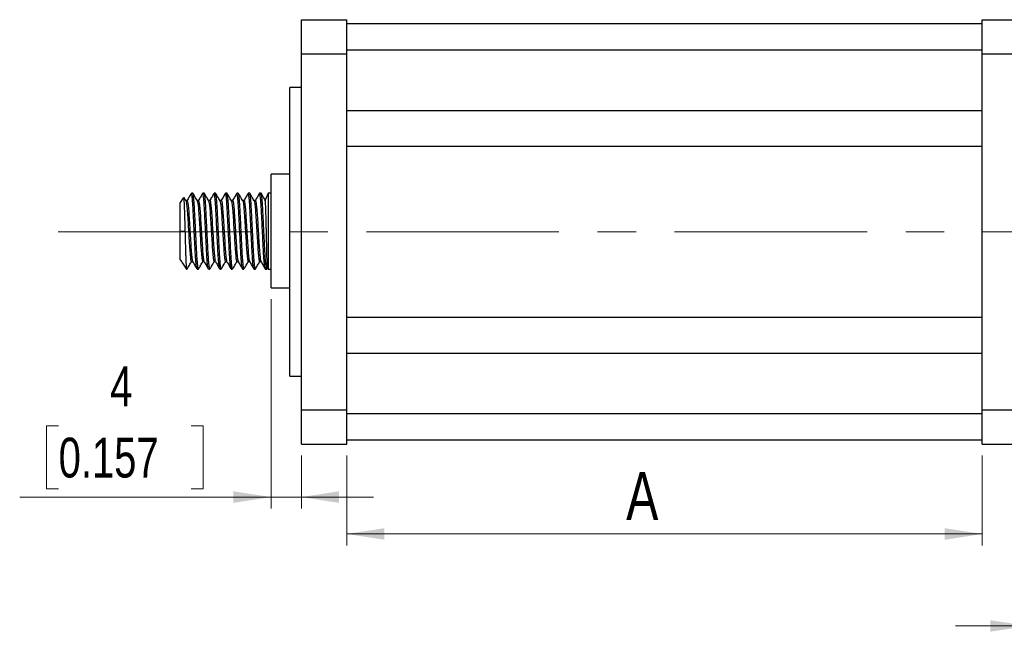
# Model space of a CAD drawing. Header units: millimetres. Extents: x 11 to 421, y 5 to 275.
# Tile 8 of 10: x 239 to 326, y 124 to 178. Entities that reach past the tile are written whole.
import ezdxf

# ---------------------------------------------------------------- set-up
doc = ezdxf.new("R2010")
doc.units = ezdxf.units.MM
doc.linetypes.add('CENTERX2', pattern=[20.32, 12.7, -2.54, 2.54, -2.54])
doc.styles.add('SLDTEXTSTYLE0', font='TXT', dxfattribs={"width": 0.75})
doc.dimstyles.new('SLDDIMSTYLE3', dxfattribs={"dimtxt": 4.233333, "dimasz": 3.302, "dimexe": 0, "dimexo": 0.0625, "dimgap": 1.058333, "dimtad": 1, "dimdec": 3, "dimlfac": 1.5, "dimrnd": 1e-09, "dimzin": 12, "dimdsep": 46, "dimtxsty": 'SLDTEXTSTYLE0', "dimsah": 1, "dimcen": 0.09, "dimadec": 0, "dimazin": 3, "dimtfac": 1, "dimtdec": 3, "dimtofl": 0, "dimtmove": 0, "dimatfit": 3, "dimfxl": 1, "dimfrac": 2, "dimtolj": 1, "dimtzin": 12, "dimarcsym": 0})
doc.dimstyles.new('SLDDIMSTYLE4', dxfattribs={"dimtxt": 3.5, "dimasz": 3.302, "dimexe": 0, "dimexo": 0.0625, "dimgap": 0.875, "dimtad": 1, "dimdec": 3, "dimlfac": 1.5, "dimrnd": 1e-09, "dimzin": 12, "dimdsep": 46, "dimtxsty": 'SLDTEXTSTYLE0', "dimsah": 1, "dimcen": 0.09, "dimadec": 0, "dimazin": 3, "dimtfac": 1, "dimtdec": 3, "dimtmove": 0, "dimatfit": 0, "dimfxl": 1, "dimfrac": 2, "dimtolj": 1, "dimtzin": 12, "dimarcsym": 0})
doc.dimstyles.new('SLDDIMSTYLE5', dxfattribs={"dimtxt": 3.5, "dimasz": 3.302, "dimexe": 0, "dimexo": 0.0625, "dimgap": 0.875, "dimtad": 1, "dimdec": 0, "dimlfac": 1.5, "dimrnd": 1e-09, "dimzin": 12, "dimdsep": 46, "dimtxsty": 'SLDTEXTSTYLE0', "dimsah": 1, "dimcen": 0.09, "dimadec": 0, "dimazin": 3, "dimtol": 1, "dimtp": 1, "dimtm": 1, "dimtfac": 1, "dimtdec": 0, "dimtmove": 0, "dimatfit": 0, "dimfxl": 1, "dimfrac": 2, "dimtolj": 1, "dimarcsym": 0})

# ---------------------------------------------------------------- blocks, each defined once
blk = doc.blocks.new('_D_3')
at = {"color": 7, "linetype": 'Continuous', "lineweight": 18}
for p, q in [((268.218, 140.14), (268.218, 132.231)), ((324.085, 140.14), (324.085, 132.231)), ((268.218, 133.231), (324.085, 133.231))]:
    blk.add_line(p, q, dxfattribs=at)
for points in [[(268.218, 133.231), (271.52, 132.723), (271.52, 133.739)], [(324.085, 133.231), (320.783, 133.739), (320.783, 132.723)]]:
    blk.add_solid(points, dxfattribs=at)
at = {"color": 7, "linetype": 'Continuous', "lineweight": 18, "insert": (292.775, 138.689), "char_height": 4.233, "attachment_point": 1, "style": 'SLDTEXTSTYLE0'}
blk.add_mtext('A', dxfattribs=at)
blk = doc.blocks.new('_D_4')
at = {"color": 7, "linetype": 'Continuous', "lineweight": 18}
for p, q in [((261.551, 153.873), (261.551, 135.476)), ((242.883, 142.743), (241.817, 142.743)), ((241.817, 142.743), (241.817, 137.187)), ((254.521, 142.743), (255.587, 142.743)), ((255.587, 142.743), (255.587, 137.187)), ((264.218, 140.14), (264.218, 135.476)), ((241.817, 137.187), (242.883, 137.187)), ((255.587, 137.187), (254.521, 137.187)), ((261.551, 136.476), (239.458, 136.476)), ((261.551, 136.476), (264.218, 136.476)), ((264.218, 136.476), (270.568, 136.476))]:
    blk.add_line(p, q, dxfattribs=at)
for points in [[(261.551, 136.476), (258.249, 136.984), (258.249, 135.968)], [(264.218, 136.476), (267.52, 135.968), (267.52, 136.984)]]:
    blk.add_solid(points, dxfattribs=at)
at = {"color": 7, "linetype": 'Continuous', "lineweight": 18, "char_height": 3.5, "attachment_point": 1, "style": 'SLDTEXTSTYLE0'}
for s, insert in [('4', (247.409, 147.965)), ('0.157', (242.883, 141.698))]:
    blk.add_mtext(s, dxfattribs=dict(at, insert=insert))
blk = doc.blocks.new('_D_5')
at = {"color": 7, "linetype": 'Continuous', "lineweight": 18}
for p, q in [((328.085, 140.14), (328.085, 124.139)), ((372.085, 140.207), (372.085, 124.139)), ((337.757, 131.406), (336.69, 131.406)), ((336.69, 131.406), (336.69, 125.85)), ((364.886, 131.406), (365.953, 131.406)), ((365.953, 131.406), (365.953, 125.85)), ((336.69, 125.85), (337.757, 125.85)), ((365.953, 125.85), (364.886, 125.85)), ((328.085, 125.139), (321.735, 125.139)), ((328.085, 125.139), (372.085, 125.139)), ((372.085, 125.139), (378.435, 125.139))]:
    blk.add_line(p, q, dxfattribs=at)
for points in [[(328.085, 125.139), (324.783, 125.647), (324.783, 124.631)], [(372.085, 125.139), (375.387, 124.631), (375.387, 125.647)]]:
    blk.add_solid(points, dxfattribs=at)
at = {"color": 7, "linetype": 'Continuous', "lineweight": 18, "char_height": 3.5, "attachment_point": 1, "style": 'SLDTEXTSTYLE0'}
for s, insert in [('±1', (352, 136.629)), ('66', (345.515, 136.629)), ('2.598', (337.757, 130.361)), ('±0.039', (350.707, 130.361))]:
    blk.add_mtext(s, dxfattribs=dict(at, insert=insert))

msp = doc.modelspace()

# ---------------------------------------------------------------- linework, layer by layer
at = {"color": 7, "linetype": 'Continuous', "lineweight": 25}
for p, q in [((264.21795, 175.47338), (264.21795, 178.47338)), ((264.21795, 178.47338), (268.21795, 178.47338)), ((268.21795, 175.47338), (268.21795, 178.47338)), ((324.08462, 175.47338), (324.08462, 178.47338)), ((324.08462, 178.47338), (328.08462, 178.47338)), ((268.21795, 178.14005), (324.08462, 178.14005)), ((324.08462, 175.78711), (268.21795, 175.78711)), ((264.21795, 175.47338), (268.21795, 175.47338)), ((264.21795, 144.14005), (264.21795, 175.47338)), ((268.21795, 144.14005), (268.21795, 175.47338)), ((324.08462, 175.47338), (328.08462, 175.47338)), ((324.08462, 144.14005), (324.08462, 175.47338)), ((264.21795, 172.50671), (263.21795, 172.50671)), ((263.21795, 159.80671), (263.21795, 172.50671)), ((268.21795, 170.49389), (324.08462, 170.49389)), ((324.08462, 167.308), (268.21795, 167.308)), ((263.21795, 164.87338), (261.55128, 164.87338)), ((261.55128, 159.87338), (261.55128, 164.87338)), ((253.85906, 162.82741), (253.55128, 162.38786)), ((254.0657, 162.54449), (253.90325, 162.82467)), ((254.6762, 163.20671), (254.5512, 163.20671)), ((255.6762, 163.20671), (255.5512, 163.20671)), ((256.6762, 163.20671), (256.5512, 163.20671)), ((257.6762, 163.20671), (257.5512, 163.20671)), ((258.6762, 163.20671), (258.5512, 163.20671)), ((259.6762, 163.20671), (259.5512, 163.20671)), ((260.6762, 163.20671), (260.5512, 163.20671)), ((261.30128, 163.20671), (261.04311, 162.58344)), ((261.55128, 163.20671), (261.30128, 163.20671)), ((261.30128, 163.20671), (261.30128, 156.54005)), ((253.55128, 159.87338), (253.55128, 162.38786)), ((254.176, 162.55719), (254.05834, 162.55719)), ((255.176, 162.55719), (255.0583, 162.55719)), ((256.176, 162.55719), (256.05828, 162.55719)), ((257.176, 162.55719), (257.05831, 162.55719)), ((258.176, 162.55719), (258.05834, 162.55719)), ((259.176, 162.55719), (259.05834, 162.55719)), ((260.176, 162.55719), (260.05834, 162.55719)), ((253.55128, 159.87338), (254.01593, 159.87338)), ((253.55128, 157.3589), (253.55128, 159.87338)), ((261.55128, 154.87338), (261.55128, 159.87338)), ((263.21795, 147.10671), (263.21795, 159.80671)), ((253.55128, 157.3589), (253.66985, 157.18957)), ((253.705, 157.14784), (253.66985, 157.19216)), ((253.66985, 157.18957), (253.66985, 157.19216)), ((253.66985, 157.18957), (253.67191, 157.18957)), ((253.70102, 157.14505), (254.12465, 156.54005)), ((254.12465, 156.54005), (254.12465, 156.72233)), ((254.551, 157.18957), (254.66923, 157.18957)), ((255.551, 157.18957), (255.66923, 157.18957)), ((256.551, 157.18957), (256.66923, 157.18957)), ((257.551, 157.18957), (257.66926, 157.18957)), ((258.551, 157.18957), (258.66923, 157.18957)), ((259.551, 157.18957), (259.66923, 157.18957)), ((260.551, 157.18957), (260.66923, 157.18957)), ((254.12465, 156.54005), (254.1762, 156.54005)), ((255.0512, 156.54005), (255.1762, 156.54005)), ((256.0512, 156.54005), (256.1762, 156.54005)), ((257.0512, 156.54005), (257.1762, 156.54005)), ((258.0512, 156.54005), (258.1762, 156.54005)), ((259.0512, 156.54005), (259.1762, 156.54005)), ((260.0512, 156.54005), (260.1762, 156.54005)), ((261.0512, 156.54005), (261.17633, 156.54005)), ((261.19288, 156.56079), (261.25108, 156.66124)), ((261.24907, 156.66611), (261.30128, 156.54005)), ((261.30128, 156.54005), (261.55128, 156.54005)), ((261.55128, 154.87338), (263.21795, 154.87338)), ((268.21795, 152.30543), (324.08462, 152.30543)), ((324.08462, 149.11953), (268.21795, 149.11953)), ((263.21795, 147.10671), (264.21795, 147.10671)), ((264.21795, 141.14005), (264.21795, 144.14005)), ((264.21795, 144.14005), (268.21795, 144.14005)), ((268.21795, 141.14005), (268.21795, 144.14005)), ((268.21795, 143.82632), (324.08462, 143.82632)), ((324.08462, 141.14005), (324.08462, 144.14005)), ((324.08462, 144.14005), (328.08462, 144.14005)), ((264.21795, 141.14005), (268.21795, 141.14005)), ((324.08462, 141.47338), (268.21795, 141.47338)), ((324.08462, 141.14005), (328.08462, 141.14005))]:
    msp.add_line(p, q, dxfattribs=at)
at = {"color": 7, "linetype": 'CENTERX2', "lineweight": 18, "ltscale": 1.333333}
msp.add_line((242.84224, 159.80671), (412.25383, 159.80671), dxfattribs=at)
at = {"color": 7, "linetype": 'Continuous', "lineweight": 25}
for points, knots in [([(254.01593, 159.87338), (254.00556, 160.22853), (253.98483, 160.93894), (253.95806, 161.86579), (253.92694, 162.52042), (253.89954, 162.8585), (253.88456, 162.82579), (253.87893, 162.8135)], [0, 0, 0, 0, 0.22131561, 0.44269407, 0.65999762, 0.87224307, 1, 1, 1, 1]), ([(254.53872, 163.19467), (254.47576, 163.08596), (254.34988, 162.8686), (254.22387, 162.65136), (254.16089, 162.54277)], [0, 0, 0, 0, 0.50014451, 1, 1, 1, 1]), ([(255.03966, 156.55891), (255.03769, 156.55971), (255.02754, 156.5638), (255.00727, 156.66527), (254.9796, 156.86232), (254.9512, 157.15517), (254.92359, 157.52032), (254.89686, 157.95668), (254.87285, 158.44335), (254.84618, 158.97513), (254.8221, 159.45701), (254.7977, 159.94494), (254.77329, 160.43365), (254.74597, 160.9782), (254.72039, 161.4963), (254.69581, 161.96365), (254.66844, 162.3755), (254.64057, 162.71227), (254.61223, 162.97289), (254.58476, 163.13647), (254.56463, 163.21151), (254.55382, 163.19922), (254.5512, 163.19624)], [0, 0, 0, 0, 0.01311164, 0.06743171, 0.1233265, 0.1776576, 0.23356364, 0.28790411, 0.34382184, 0.39814212, 0.45403737, 0.48731226, 0.54165218, 0.59756801, 0.65190495, 0.70781864, 0.76213852, 0.81803292, 0.87236694, 0.92827624, 0.98261516, 1, 1, 1, 1]), ([(255.1762, 156.55052), (255.17044, 156.55083), (255.15656, 156.55157), (255.13232, 156.66253), (255.10459, 156.86303), (255.0762, 157.15498), (255.04859, 157.52037), (255.02186, 157.95666), (254.99785, 158.44335), (254.97118, 158.97513), (254.9471, 159.45701), (254.9227, 159.94494), (254.89829, 160.43365), (254.87097, 160.9782), (254.84539, 161.4963), (254.82081, 161.96365), (254.79344, 162.3755), (254.76557, 162.71227), (254.73723, 162.97289), (254.70976, 163.13647), (254.68963, 163.21151), (254.67882, 163.19922), (254.6762, 163.19624)], [0, 0, 0, 0, 0.03757599, 0.09054949, 0.14505869, 0.19804295, 0.25256312, 0.30555652, 0.36008808, 0.4130618, 0.46757144, 0.50002148, 0.55301435, 0.60754406, 0.66053401, 0.71506165, 0.76803497, 0.82254378, 0.87553089, 0.93005424, 0.98304613, 1, 1, 1, 1]), ([(255.06681, 162.54251), (255.00385, 162.65107), (254.87787, 162.86825), (254.75201, 163.08556), (254.68907, 163.19425)], [0, 0, 0, 0, 0.49986387, 1, 1, 1, 1]), ([(255.54014, 163.19719), (255.47714, 163.08842), (255.35119, 162.87096), (255.22509, 162.65352), (255.16207, 162.54485)], [0, 0, 0, 0, 0.50017042, 1, 1, 1, 1]), ([(256.03922, 156.55923), (256.03739, 156.56), (256.02739, 156.56423), (256.00727, 156.66542), (255.9796, 156.86228), (255.9512, 157.15518), (255.92359, 157.52031), (255.89686, 157.95668), (255.87285, 158.44335), (255.84618, 158.97513), (255.8221, 159.45701), (255.7977, 159.94494), (255.77329, 160.43365), (255.74597, 160.9782), (255.72039, 161.4963), (255.69581, 161.96365), (255.66844, 162.3755), (255.64057, 162.71227), (255.61223, 162.97289), (255.58476, 163.13647), (255.56463, 163.21151), (255.55382, 163.19922), (255.5512, 163.19624)], [0, 0, 0, 0, 0.01215806, 0.06653061, 0.12247941, 0.17686301, 0.23282307, 0.28721604, 0.3431878, 0.39756057, 0.45350983, 0.48681688, 0.54120931, 0.59717917, 0.65156861, 0.70753633, 0.7619087, 0.8178571, 0.87224362, 0.92820695, 0.98259837, 1, 1, 1, 1]), ([(256.1762, 156.55052), (256.17044, 156.55083), (256.15656, 156.55157), (256.13232, 156.66253), (256.10459, 156.86303), (256.0762, 157.15498), (256.04859, 157.52037), (256.02186, 157.95666), (255.99785, 158.44335), (255.97118, 158.97513), (255.9471, 159.45701), (255.9227, 159.94494), (255.89829, 160.43365), (255.87097, 160.9782), (255.84539, 161.4963), (255.82081, 161.96365), (255.79344, 162.3755), (255.76557, 162.71227), (255.73723, 162.97289), (255.70976, 163.13647), (255.68963, 163.21151), (255.67882, 163.19922), (255.6762, 163.19624)], [0, 0, 0, 0, 0.03757599, 0.09054949, 0.14505869, 0.19804295, 0.25256312, 0.30555652, 0.36008808, 0.41306179, 0.46757144, 0.50002148, 0.55301435, 0.60754406, 0.66053401, 0.71506165, 0.76803497, 0.82254378, 0.87553089, 0.93005424, 0.98304613, 1, 1, 1, 1]), ([(256.06712, 162.54195), (256.00413, 162.65055), (255.8781, 162.86781), (255.7522, 163.0852), (255.68923, 163.19392)], [0, 0, 0, 0, 0.49985071, 1, 1, 1, 1]), ([(256.53926, 163.19566), (256.47629, 163.08693), (256.35039, 162.86954), (256.22436, 162.65224), (256.16136, 162.54362)], [0, 0, 0, 0, 0.50015145, 1, 1, 1, 1]), ([(257.03972, 156.55887), (257.03772, 156.55967), (257.02756, 156.56374), (257.00727, 156.66525), (256.9796, 156.86232), (256.9512, 157.15517), (256.92359, 157.52032), (256.89686, 157.95668), (256.87285, 158.44335), (256.84618, 158.97513), (256.8221, 159.45701), (256.7977, 159.94494), (256.77329, 160.43365), (256.74597, 160.9782), (256.72039, 161.4963), (256.69581, 161.96365), (256.66844, 162.3755), (256.64057, 162.71227), (256.61223, 162.97289), (256.58476, 163.13647), (256.56463, 163.21151), (256.55382, 163.19922), (256.5512, 163.19624)], [0, 0, 0, 0, 0.013240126, 0.067553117, 0.123440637, 0.177764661, 0.233663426, 0.287996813, 0.343907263, 0.398220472, 0.454108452, 0.487379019, 0.541711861, 0.597620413, 0.651950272, 0.70785669, 0.762169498, 0.818056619, 0.872383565, 0.928285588, 0.982617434, 1, 1, 1, 1]), ([(257.1762, 156.55052), (257.17044, 156.55083), (257.15656, 156.55157), (257.13232, 156.66253), (257.10459, 156.86303), (257.0762, 157.15498), (257.04859, 157.52037), (257.02186, 157.95666), (256.99785, 158.44335), (256.97118, 158.97513), (256.9471, 159.45701), (256.9227, 159.94494), (256.89829, 160.43365), (256.87097, 160.9782), (256.84539, 161.4963), (256.82081, 161.96365), (256.79344, 162.3755), (256.76557, 162.71227), (256.73723, 162.97289), (256.70976, 163.13647), (256.68963, 163.21151), (256.67882, 163.19922), (256.6762, 163.19624)], [0, 0, 0, 0, 0.03757598, 0.09054949, 0.14505869, 0.19804295, 0.25256312, 0.30555651, 0.36008808, 0.41306179, 0.46757144, 0.50002148, 0.55301434, 0.60754406, 0.66053401, 0.71506164, 0.76803497, 0.82254378, 0.87553089, 0.93005424, 0.98304613, 1, 1, 1, 1]), ([(257.06666, 162.54281), (257.00366, 162.65143), (256.87762, 162.86873), (256.75171, 163.08614), (256.68873, 163.19488)], [0, 0, 0, 0, 0.49984606, 1, 1, 1, 1]), ([(257.54014, 163.19718), (257.47716, 163.08845), (257.35125, 162.87106), (257.22521, 162.65372), (257.16221, 162.54509)], [0, 0, 0, 0, 0.50015496, 1, 1, 1, 1]), ([(258.03859, 156.55969), (258.03697, 156.56042), (258.02717, 156.56484), (258.00726, 156.66564), (257.9796, 156.86222), (257.9512, 157.1552), (257.92359, 157.52031), (257.89686, 157.95668), (257.87285, 158.44335), (257.84618, 158.97513), (257.8221, 159.45701), (257.7977, 159.94494), (257.77329, 160.43365), (257.74597, 160.9782), (257.72039, 161.4963), (257.69581, 161.96365), (257.66844, 162.3755), (257.64057, 162.71227), (257.61223, 162.97289), (257.58476, 163.13647), (257.56463, 163.21151), (257.55382, 163.19922), (257.5512, 163.19624)], [0, 0, 0, 0, 0.01078682, 0.06523484, 0.12126131, 0.1757204, 0.23175814, 0.28622661, 0.34227607, 0.39672431, 0.45275124, 0.48610453, 0.54057245, 0.59662001, 0.65108494, 0.70713036, 0.7615782, 0.81760427, 0.87206628, 0.92810729, 0.98257422, 1, 1, 1, 1]), ([(258.1762, 156.55052), (258.17044, 156.55083), (258.15656, 156.55157), (258.13232, 156.66253), (258.10459, 156.86303), (258.0762, 157.15498), (258.04859, 157.52037), (258.02186, 157.95666), (257.99785, 158.44335), (257.97118, 158.97513), (257.9471, 159.45701), (257.9227, 159.94494), (257.89829, 160.43365), (257.87097, 160.9782), (257.84539, 161.4963), (257.82081, 161.96365), (257.79344, 162.3755), (257.76557, 162.71227), (257.73723, 162.97289), (257.70976, 163.13647), (257.68963, 163.21151), (257.67882, 163.19922), (257.6762, 163.19624)], [0, 0, 0, 0, 0.03757598, 0.09054949, 0.14505869, 0.19804295, 0.25256312, 0.30555651, 0.36008808, 0.41306179, 0.46757144, 0.50002148, 0.55301434, 0.60754406, 0.66053401, 0.71506164, 0.76803497, 0.82254378, 0.87553089, 0.93005424, 0.98304613, 1, 1, 1, 1]), ([(258.06574, 162.54442), (258.00275, 162.65304), (257.87674, 162.87034), (257.75084, 163.08771), (257.68787, 163.19642)], [0, 0, 0, 0, 0.49985088, 1, 1, 1, 1]), ([(258.53978, 163.19658), (258.47681, 163.08785), (258.35089, 162.87045), (258.22485, 162.65311), (258.16185, 162.54448)], [0, 0, 0, 0, 0.50015505, 1, 1, 1, 1]), ([(259.04004, 156.55864), (259.03794, 156.55945), (259.02767, 156.56343), (259.00727, 156.66514), (258.9796, 156.86235), (258.9512, 157.15516), (258.92359, 157.52032), (258.89686, 157.95667), (258.87285, 158.44335), (258.84618, 158.97513), (258.8221, 159.45701), (258.7977, 159.94494), (258.77329, 160.43365), (258.74597, 160.9782), (258.72039, 161.4963), (258.69581, 161.96365), (258.66844, 162.3755), (258.64057, 162.71227), (258.61223, 162.97289), (258.58476, 163.13647), (258.56463, 163.21151), (258.55382, 163.19922), (258.5512, 163.19624)], [0, 0, 0, 0, 0.01393375, 0.06820856, 0.1240568, 0.17834264, 0.23420211, 0.2884973, 0.34436845, 0.39864348, 0.45449218, 0.48773936, 0.54203401, 0.59790326, 0.65219493, 0.70806205, 0.76233668, 0.81818451, 0.87247327, 0.928336, 0.98262965, 1, 1, 1, 1]), ([(259.1762, 156.55052), (259.17044, 156.55083), (259.15656, 156.55157), (259.13232, 156.66253), (259.10459, 156.86303), (259.0762, 157.15498), (259.04859, 157.52037), (259.02186, 157.95666), (258.99785, 158.44335), (258.97118, 158.97513), (258.9471, 159.45701), (258.9227, 159.94494), (258.89829, 160.43365), (258.87097, 160.9782), (258.84539, 161.4963), (258.82081, 161.96365), (258.79344, 162.3755), (258.76557, 162.71227), (258.73723, 162.97289), (258.70976, 163.13647), (258.68963, 163.21151), (258.67882, 163.19922), (258.6762, 163.19624)], [0, 0, 0, 0, 0.03757598, 0.09054948, 0.14505868, 0.19804295, 0.25256311, 0.30555651, 0.36008807, 0.41306179, 0.46757144, 0.50002148, 0.55301434, 0.60754405, 0.66053401, 0.71506164, 0.76803496, 0.82254378, 0.87553089, 0.93005423, 0.98304613, 1, 1, 1, 1]), ([(259.06579, 162.54435), (259.00277, 162.653), (258.87671, 162.87038), (258.75078, 163.08781), (258.68779, 163.19657)], [0, 0, 0, 0, 0.49983783, 1, 1, 1, 1]), ([(259.53896, 163.19512), (259.47602, 163.08644), (259.35016, 162.86913), (259.22419, 162.65194), (259.16122, 162.54337)], [0, 0, 0, 0, 0.5001355, 1, 1, 1, 1]), ([(260.03944, 156.55907), (260.03754, 156.55986), (260.02747, 156.56401), (260.00727, 156.66534), (259.9796, 156.8623), (259.9512, 157.15518), (259.92359, 157.52032), (259.89686, 157.95668), (259.87285, 158.44335), (259.84618, 158.97513), (259.8221, 159.45701), (259.7977, 159.94494), (259.77329, 160.43365), (259.74597, 160.9782), (259.72039, 161.4963), (259.69581, 161.96365), (259.66844, 162.3755), (259.64057, 162.71227), (259.61223, 162.97289), (259.58476, 163.13647), (259.56463, 163.21151), (259.55382, 163.19922), (259.5512, 163.19624)], [0, 0, 0, 0, 0.01263769, 0.06698384, 0.12290548, 0.17726267, 0.23319556, 0.28756212, 0.3435067, 0.39785307, 0.45377517, 0.48706605, 0.54143206, 0.59737475, 0.65173778, 0.70767833, 0.76202429, 0.81794554, 0.87230565, 0.9282418, 0.98260682, 1, 1, 1, 1]), ([(260.1762, 156.55052), (260.17044, 156.55083), (260.15656, 156.55157), (260.13232, 156.66253), (260.10459, 156.86303), (260.0762, 157.15498), (260.04859, 157.52037), (260.02186, 157.95666), (259.99785, 158.44335), (259.97118, 158.97513), (259.9471, 159.45701), (259.9227, 159.94494), (259.89829, 160.43365), (259.87097, 160.9782), (259.84539, 161.4963), (259.82081, 161.96365), (259.79344, 162.3755), (259.76557, 162.71227), (259.73723, 162.97289), (259.70976, 163.13647), (259.68963, 163.21151), (259.67882, 163.19922), (259.6762, 163.19624)], [0, 0, 0, 0, 0.037576, 0.0905495, 0.1450587, 0.19804296, 0.25256313, 0.30555653, 0.36008809, 0.41306181, 0.46757145, 0.50002148, 0.55301434, 0.60754405, 0.66053401, 0.71506164, 0.76803496, 0.82254378, 0.87553089, 0.93005423, 0.98304613, 1, 1, 1, 1]), ([(260.06558, 162.54471), (260.00255, 162.65339), (259.87645, 162.87083), (259.75049, 163.0883), (259.68749, 163.19708)], [0, 0, 0, 0, 0.499828, 1, 1, 1, 1]), ([(260.54, 163.19695), (260.477, 163.08818), (260.35105, 162.87072), (260.22496, 162.65329), (260.16193, 162.54462)], [0, 0, 0, 0, 0.50016956, 1, 1, 1, 1]), ([(261.03974, 156.55886), (261.03774, 156.55965), (261.02757, 156.56372), (261.00727, 156.66524), (260.9796, 156.86232), (260.9512, 157.15517), (260.92359, 157.52032), (260.89686, 157.95668), (260.87285, 158.44335), (260.84618, 158.97513), (260.8221, 159.45701), (260.7977, 159.94494), (260.77329, 160.43365), (260.74597, 160.9782), (260.72039, 161.4963), (260.69581, 161.96365), (260.66844, 162.3755), (260.64057, 162.71227), (260.61223, 162.97289), (260.58476, 163.13647), (260.56463, 163.21151), (260.55382, 163.19922), (260.5512, 163.19624)], [0, 0, 0, 0, 0.01328544, 0.06759593, 0.12348089, 0.17780242, 0.23369862, 0.28802951, 0.34393739, 0.39824811, 0.45413352, 0.48740255, 0.5417329, 0.59763888, 0.65196625, 0.7078701, 0.76218041, 0.81806497, 0.87238942, 0.92828888, 0.98261823, 1, 1, 1, 1]), ([(261.17633, 156.55108), (261.17311, 156.54831), (261.1615, 156.53835), (261.14053, 156.62022), (261.11275, 156.79422), (261.08465, 157.05963), (261.05658, 157.4063), (261.02956, 157.82019), (261.00496, 158.29652), (260.97975, 158.80476), (260.9531, 159.33693), (260.92605, 159.87799), (260.89829, 160.4336), (260.87097, 160.97822), (260.84539, 161.4963), (260.82081, 161.96365), (260.79344, 162.3755), (260.76557, 162.71227), (260.73723, 162.97289), (260.70976, 163.13647), (260.68963, 163.21151), (260.67882, 163.19922), (260.6762, 163.19624)], [0, 0, 0, 0, 0.02092645, 0.07544817, 0.12842326, 0.18293353, 0.23592747, 0.29045847, 0.34344621, 0.3979712, 0.44833289, 0.50000713, 0.55300152, 0.60753279, 0.66052427, 0.71505347, 0.76802831, 0.82253868, 0.87552732, 0.93005223, 0.98304564, 1, 1, 1, 1]), ([(261.06523, 162.5453), (261.0022, 162.65399), (260.87609, 162.87144), (260.75013, 163.08891), (260.68713, 163.19768)], [0, 0, 0, 0, 0.49982609, 1, 1, 1, 1]), ([(254.06577, 162.54417), (254.0658, 162.5442), (254.08289, 162.56557), (254.11962, 162.32914), (254.17729, 161.8358), (254.22671, 161.0835), (254.26915, 160.39031), (254.31208, 159.69917), (254.35573, 159.00411), (254.40306, 158.20493), (254.45863, 157.58878), (254.51046, 157.22923), (254.5391, 157.22343), (254.551, 157.22102)], [0, 0, 0, 0, 0.00014803, 0.11110655, 0.22209286, 0.33311928, 0.44407842, 0.48395315, 0.58817727, 0.69919276, 0.81015029, 0.92114665, 1, 1, 1, 1]), ([(254.176, 162.52574), (254.18092, 162.53484), (254.20281, 162.57532), (254.24453, 162.33846), (254.30231, 161.8333), (254.35171, 161.08419), (254.39415, 160.39027), (254.43708, 159.69917), (254.48072, 159.00441), (254.52808, 158.20372), (254.58355, 157.59328), (254.63022, 157.25454), (254.65419, 157.24281), (254.66133, 157.23931)], [0, 0, 0, 0, 0.03216166, 0.14309477, 0.25405564, 0.36505664, 0.47599035, 0.51585595, 0.62005619, 0.73104624, 0.84197835, 0.95294929, 1, 1, 1, 1]), ([(255.06649, 162.54139), (255.08409, 162.48274), (255.1195, 162.3647), (255.17738, 161.82566), (255.22669, 161.0863), (255.26916, 160.39009), (255.31208, 159.69928), (255.35573, 159.00407), (255.40306, 158.20494), (255.45863, 157.58878), (255.51046, 157.22923), (255.5391, 157.22343), (255.551, 157.22102)], [0, 0, 0, 0, 0.10978842, 0.22093931, 0.33213037, 0.44325405, 0.4831879, 0.58756657, 0.69874668, 0.80986874, 0.92102971, 1, 1, 1, 1]), ([(255.176, 162.52574), (255.18092, 162.53484), (255.20281, 162.57532), (255.24453, 162.33846), (255.30231, 161.8333), (255.35171, 161.08419), (255.39415, 160.39027), (255.43708, 159.69917), (255.48072, 159.00442), (255.52808, 158.20369), (255.58355, 157.59339), (255.63012, 157.25501), (255.654, 157.24317), (255.66104, 157.23967)], [0, 0, 0, 0, 0.032181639, 0.143183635, 0.254213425, 0.365283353, 0.476285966, 0.516176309, 0.62044126, 0.731500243, 0.842501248, 0.953541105, 1, 1, 1, 1]), ([(256.06681, 162.53999), (256.0843, 162.48163), (256.11961, 162.36383), (256.17738, 161.82561), (256.22669, 161.08631), (256.26916, 160.39008), (256.31208, 159.69928), (256.35573, 159.00407), (256.40306, 158.20494), (256.45863, 157.58878), (256.51046, 157.22923), (256.5391, 157.22343), (256.551, 157.22102)], [0, 0, 0, 0, 0.109206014, 0.220429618, 0.331693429, 0.442889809, 0.482849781, 0.587296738, 0.698549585, 0.809744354, 0.920978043, 1, 1, 1, 1]), ([(256.176, 162.52574), (256.18092, 162.53484), (256.20281, 162.57532), (256.24453, 162.33846), (256.30231, 161.8333), (256.35171, 161.08419), (256.39415, 160.39027), (256.43708, 159.69917), (256.48072, 159.00441), (256.52808, 158.20371), (256.58355, 157.59332), (256.63018, 157.25471), (256.65412, 157.24294), (256.66122, 157.23945)], [0, 0, 0, 0, 0.03216905, 0.14312762, 0.25411398, 0.36514046, 0.47609965, 0.51597439, 0.62019855, 0.73121409, 0.84217168, 0.9531681, 1, 1, 1, 1]), ([(257.06631, 162.54218), (257.08397, 162.48336), (257.11944, 162.36519), (257.17738, 161.82569), (257.22669, 161.08629), (257.26916, 160.39009), (257.31208, 159.69928), (257.35573, 159.00407), (257.40306, 158.20494), (257.45863, 157.58878), (257.51046, 157.22923), (257.5391, 157.22343), (257.551, 157.22102)], [0, 0, 0, 0, 0.110115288, 0.221225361, 0.332375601, 0.443458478, 0.483377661, 0.587718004, 0.698857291, 0.809938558, 0.921058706, 1, 1, 1, 1]), ([(257.176, 162.52574), (257.18092, 162.53484), (257.20281, 162.57532), (257.24453, 162.33846), (257.30231, 161.8333), (257.35171, 161.08419), (257.39415, 160.39027), (257.43708, 159.69917), (257.48072, 159.00444), (257.52808, 158.2036), (257.58354, 157.5937), (257.62982, 157.25638), (257.65344, 157.24419), (257.66022, 157.24069)], [0, 0, 0, 0, 0.03223877, 0.14343783, 0.25466473, 0.36593184, 0.47713152, 0.51709268, 0.62154273, 0.73279888, 0.84399695, 0.95523393, 1, 1, 1, 1]), ([(258.06579, 162.54419), (258.06581, 162.54421), (258.08289, 162.56556), (258.11962, 162.32912), (258.17729, 161.8358), (258.22671, 161.0835), (258.26915, 160.39031), (258.31208, 159.69917), (258.35573, 159.00411), (258.40306, 158.20493), (258.45863, 157.58878), (258.51046, 157.22923), (258.5391, 157.22343), (258.551, 157.22102)], [0, 0, 0, 0, 0.00010535, 0.11106861, 0.22205965, 0.33309082, 0.44405469, 0.48393111, 0.58815968, 0.6991799, 0.81014217, 0.92114328, 1, 1, 1, 1]), ([(258.176, 162.52574), (258.18092, 162.53484), (258.20281, 162.57532), (258.24453, 162.33846), (258.30231, 161.8333), (258.35171, 161.08419), (258.39415, 160.39027), (258.43708, 159.69917), (258.48072, 159.00441), (258.52808, 158.20374), (258.58355, 157.5932), (258.63029, 157.25419), (258.65433, 157.24255), (258.66153, 157.23906)], [0, 0, 0, 0, 0.03214726, 0.14303067, 0.25394184, 0.36489311, 0.47577713, 0.51562486, 0.61977842, 0.73071875, 0.84160117, 0.9525224, 1, 1, 1, 1]), ([(259.06581, 162.54422), (259.06582, 162.54423), (259.0829, 162.56555), (259.11962, 162.3291), (259.17729, 161.83581), (259.22671, 161.0835), (259.26915, 160.39031), (259.31208, 159.69917), (259.35573, 159.00411), (259.40306, 158.20493), (259.45863, 157.58878), (259.51046, 157.22923), (259.5391, 157.22343), (259.551, 157.22102)], [0, 0, 0, 0, 0.00005975, 0.11102807, 0.22202417, 0.3330604, 0.44402934, 0.48390758, 0.58814089, 0.69916618, 0.81013351, 0.92113968, 1, 1, 1, 1]), ([(259.176, 162.52574), (259.18092, 162.53484), (259.20281, 162.57532), (259.24453, 162.33846), (259.30231, 161.8333), (259.35171, 161.08419), (259.39415, 160.39027), (259.43708, 159.69917), (259.48072, 159.00442), (259.52808, 158.2037), (259.58355, 157.59336), (259.63014, 157.25491), (259.65404, 157.24309), (259.6611, 157.23959)], [0, 0, 0, 0, 0.032177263, 0.143164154, 0.254178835, 0.365233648, 0.476221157, 0.516106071, 0.620356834, 0.731400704, 0.842386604, 0.953411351, 1, 1, 1, 1]), ([(260.06563, 162.54399), (260.0657, 162.54408), (260.08284, 162.56564), (260.11962, 162.32926), (260.17729, 161.83577), (260.22671, 161.08351), (260.26915, 160.39031), (260.31208, 159.69917), (260.35573, 159.00411), (260.40306, 158.20493), (260.45863, 157.58878), (260.51046, 157.22923), (260.5391, 157.22343), (260.551, 157.22102)], [0, 0, 0, 0, 0.0004604, 0.11138426, 0.22233589, 0.33332763, 0.4442521, 0.48411437, 0.58830592, 0.69928672, 0.81020959, 0.92117128, 1, 1, 1, 1]), ([(260.176, 162.52574), (260.18092, 162.53484), (260.20281, 162.57532), (260.24453, 162.33846), (260.30231, 161.8333), (260.35171, 161.08419), (260.39415, 160.39027), (260.43708, 159.69917), (260.48072, 159.00441), (260.52808, 158.20373), (260.58355, 157.59324), (260.63026, 157.25435), (260.65426, 157.24266), (260.66144, 157.23917)], [0, 0, 0, 0, 0.03215384, 0.14305996, 0.25399384, 0.36496782, 0.47587455, 0.51573043, 0.61990532, 0.73086837, 0.84177349, 0.95271743, 1, 1, 1, 1]), ([(261.24907, 156.66611), (261.24209, 156.71648), (261.22814, 156.81721), (261.20404, 157.39745), (261.18163, 158.22056), (261.16034, 159.21563), (261.13576, 160.2472), (261.11305, 161.20031), (261.09199, 161.96168), (261.06778, 162.4628), (261.05311, 162.53518), (261.04603, 162.57012)], [0, 0, 0, 0, 0.11645427, 0.23290207, 0.34928718, 0.46585789, 0.57673391, 0.68684569, 0.7971197, 0.90205737, 1, 1, 1, 1]), ([(254.12465, 156.72233), (254.11553, 156.84518), (254.10633, 157.01242), (254.09239, 157.32885), (254.08775, 157.44485), (254.07875, 157.69146), (254.07434, 157.82286), (254.06574, 158.10205), (254.06164, 158.25057), (254.05322, 158.5545), (254.04886, 158.71101), (254.03983, 159.03309), (254.03513, 159.19997), (254.02561, 159.53533), (254.0208, 159.7039), (254.01593, 159.87338)], [0, 0, 0, 0, 0.25, 0.25, 0.375, 0.375, 0.5, 0.5, 0.625, 0.625, 0.75, 0.75, 0.875, 0.875, 1, 1, 1, 1]), ([(254.1762, 156.55052), (254.17044, 156.55066), (254.15949, 156.55092), (254.14208, 156.61725), (254.13048, 156.68717), (254.12465, 156.72233)], [0, 0, 0, 0, 0.35515245, 0.67572736, 1, 1, 1, 1]), ([(254.18865, 156.55174), (254.25159, 156.6604), (254.37742, 156.87766), (254.50336, 157.09479), (254.56631, 157.20333)], [0, 0, 0, 0, 0.50012754, 1, 1, 1, 1]), ([(254.66196, 157.2021), (254.72495, 157.09348), (254.85097, 156.87618), (254.97686, 156.65882), (255.03983, 156.5501)], [0, 0, 0, 0, 0.49985107, 1, 1, 1, 1]), ([(255.18925, 156.55287), (255.25221, 156.66158), (255.37809, 156.87893), (255.50409, 157.09615), (255.56708, 157.20473)], [0, 0, 0, 0, 0.5001436, 1, 1, 1, 1]), ([(255.66168, 157.20259), (255.73253, 157.08041), (255.85848, 156.86322), (255.98433, 156.64594), (256.03938, 156.55089)], [0, 0, 0, 0, 0.56253043, 1, 1, 1, 1]), ([(256.18905, 156.55248), (256.25202, 156.66122), (256.37793, 156.87862), (256.50397, 157.09591), (256.56696, 157.20452)], [0, 0, 0, 0, 0.50015282, 1, 1, 1, 1]), ([(256.66185, 157.20228), (256.72487, 157.09361), (256.85095, 156.87621), (256.9769, 156.65876), (257.03989, 156.54999)], [0, 0, 0, 0, 0.49983332, 1, 1, 1, 1]), ([(257.18832, 156.55114), (257.2513, 156.65987), (257.3772, 156.87726), (257.50324, 157.09457), (257.56623, 157.20319)], [0, 0, 0, 0, 0.50015264, 1, 1, 1, 1]), ([(257.66086, 157.20404), (257.72385, 157.09544), (257.84987, 156.87817), (257.97577, 156.66078), (258.03874, 156.55206)], [0, 0, 0, 0, 0.4998508, 1, 1, 1, 1]), ([(258.18785, 156.5503), (258.25083, 156.65904), (258.37674, 156.87644), (258.50278, 157.09377), (258.56578, 157.20241)], [0, 0, 0, 0, 0.50015544, 1, 1, 1, 1]), ([(258.66216, 157.20175), (258.72519, 157.09308), (258.85127, 156.87566), (258.97722, 156.65821), (259.04022, 156.54944)], [0, 0, 0, 0, 0.49983148, 1, 1, 1, 1]), ([(259.18766, 156.54997), (259.25066, 156.65874), (259.3766, 156.8762), (259.50269, 157.09361), (259.56571, 157.20228)], [0, 0, 0, 0, 0.50016786, 1, 1, 1, 1]), ([(259.66174, 157.20248), (259.72473, 157.09387), (259.85075, 156.87657), (259.97664, 156.6592), (260.03961, 156.55049)], [0, 0, 0, 0, 0.4998512, 1, 1, 1, 1]), ([(260.1873, 156.54937), (260.25031, 156.65814), (260.37627, 156.87562), (260.50237, 157.09307), (260.56541, 157.20176)], [0, 0, 0, 0, 0.50017413, 1, 1, 1, 1]), ([(260.66207, 157.20191), (260.72506, 157.0933), (260.85106, 156.87602), (260.97695, 156.65867), (261.03991, 156.54996)], [0, 0, 0, 0, 0.49985414, 1, 1, 1, 1])]:
    msp.add_open_spline(points, degree=3, knots=knots, dxfattribs=at)

# ---------------------------------------------------------------- dimensions: what is measured, and where the dimension line sits
at = {"color": 7, "linetype": 'Continuous', "lineweight": 18}
for base, p1, p2, dimstyle, picture, middle in [((264.21795, 136.47559), (261.55128, 154.87338), (264.21795, 141.14005), 'SLDDIMSTYLE4', '_D_4', (248.70215, 136.47559)), ((372.08462, 125.13878), (328.08462, 141.14005), (372.08462, 141.20671), 'SLDDIMSTYLE5', '_D_5', (351.32153, 125.13878))]:
    dim = msp.add_linear_dim(base=base, p1=p1, p2=p2, dimstyle=dimstyle, dxfattribs=at)
    dim.commit()
    dim.dimension.update_dxf_attribs({"geometry": picture, "text_midpoint": middle, "dimtype": 160})
dim = msp.add_linear_dim(base=(324.08462, 133.23145), p1=(268.21795, 141.14005), p2=(324.08462, 141.14005), text='A', dimstyle='SLDDIMSTYLE3', dxfattribs=at)
dim.commit()
dim.dimension.update_dxf_attribs({"geometry": '_D_3', "text_midpoint": (294.86793, 133.23145), "dimtype": 160})

doc.saveas('drawing.dxf')
